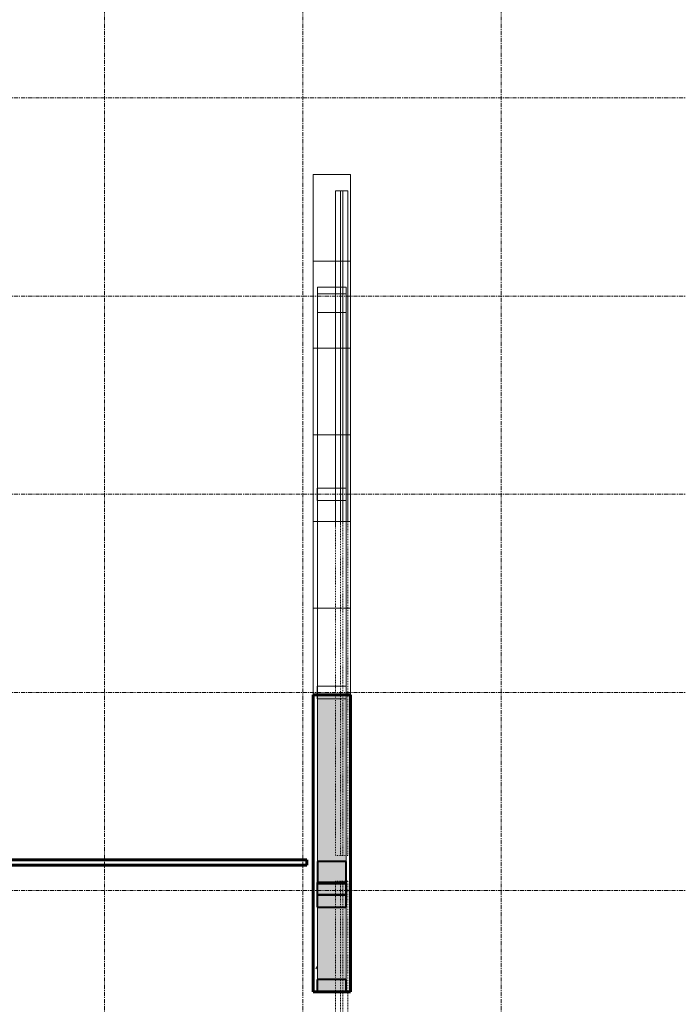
# Model space of a CAD drawing. Header units: inches. Extents: x -639 to 53, y -225 to 536.
# Tile 4 of 10: x -413 to -333, y -146 to -27. Entities that reach past the tile are written whole.
import ezdxf

# ---------------------------------------------------------------- set-up
doc = ezdxf.new("R2010")
doc.units = ezdxf.units.IN
doc.header["$MEASUREMENT"] = 0
doc.linetypes.add('Grid Line 1_2_', pattern=[0.875, 0.5, -0.125, 0.125, -0.125])
doc.linetypes.add('Overhead 1_16_', pattern=[0.101562, 0.0625, -0.039062])
for name, color, linetype, lineweight in [('A-FLOR-HRAL', 1, 'Continuous', 9), ('A-SECT-MBND', 5, 'Overhead 1_16_', 9), ('A-WALL-PATT', 2, 'Continuous', 60), ('I-WALL', 2, 'Continuous', 18), ('S-BEAM', 4, 'Continuous', 9), ('S-GRID', 1, 'Continuous', 9)]:
    doc.layers.add(name, color=color, linetype=linetype, lineweight=lineweight)

# ---------------------------------------------------------------- blocks, each defined once
blk = doc.blocks.new('Dimension Lumber - 2x4-2104831-1st Floor Adv_ Framing with Fire Blocking')
at = {"layer": 'S-BEAM'}
for p, q in [((-373.04, -83.42), (-376.54, -83.42)), ((-376.54, -83.42), (-376.54, -84.92)), ((-373.04, -84.92), (-373.04, -83.42)), ((-376.54, -84.92), (-373.04, -84.92))]:
    blk.add_line(p, q, dxfattribs=at)
blk = doc.blocks.new('Dimension Lumber - 2x4-2104830-1st Floor Adv_ Framing with Fire Blocking')
at = {"layer": 'S-BEAM'}
for p, q in [((-373.04, -107.42), (-376.54, -107.42)), ((-376.54, -107.42), (-376.54, -108.92)), ((-373.04, -108.92), (-373.04, -107.42)), ((-376.54, -108.92), (-373.04, -108.92))]:
    blk.add_line(p, q, dxfattribs=at)
blk = doc.blocks.new('Dimension Lumber - 2x4-2102617-1st Floor Adv_ Framing with Fire Blocking')
at = {"layer": 'S-BEAM', "lineweight": 40}
for p, q in [((-373.04, -142.92), (-376.54, -142.92)), ((-376.54, -142.92), (-376.54, -144.42)), ((-373.04, -144.42), (-373.04, -142.92)), ((-376.54, -144.42), (-373.04, -144.42))]:
    blk.add_line(p, q, dxfattribs=at)
blk = doc.blocks.new('Dimension Lumber - 2x4-2102621-1st Floor Adv_ Framing with Fire Blocking')
at = {"layer": 'S-BEAM', "lineweight": 40}
for p, q in [((-457.54, -131.45), (-461.04, -131.45)), ((-461.04, -131.45), (-461.04, -132.95)), ((-457.54, -132.95), (-457.54, -131.45)), ((-461.04, -132.95), (-457.54, -132.95))]:
    blk.add_line(p, q, dxfattribs=at)
blk = doc.blocks.new('Railing - Railing-1626509-1st Floor Adv_ Framing with Fire Blocking')
at = {"layer": 'A-SECT-MBND'}
for p, q in [((-373.72, -131), (-373.47, -131)), ((-373.72, -131), (-373.72, -167.92)), ((-373.47, -131), (-373.47, -167.92)), ((-373.47, -167.92), (-373.72, -167.92))]:
    blk.add_line(p, q, dxfattribs=at)
blk = doc.blocks.new('Railing - Railing-V12-1st Floor Adv_ Framing with Fire Blocking')
at = {"layer": 'A-SECT-MBND'}
for p, q in [((-373.72, -131), (-373.47, -131)), ((-373.72, -131), (-373.72, -167.92)), ((-373.47, -131), (-373.47, -167.92)), ((-373.47, -167.92), (-373.72, -167.92))]:
    blk.add_line(p, q, dxfattribs=at)
blk = doc.blocks.new('Railing - Railing-V13-1st Floor Adv_ Framing with Fire Blocking')
at = {"layer": 'A-SECT-MBND'}
for p, q in [((-373.72, -131), (-373.47, -131)), ((-373.72, -131), (-373.72, -167.92)), ((-373.47, -131), (-373.47, -167.92)), ((-373.47, -167.92), (-373.72, -167.92))]:
    blk.add_line(p, q, dxfattribs=at)
blk = doc.blocks.new('Railing - Railing-V14-1st Floor Adv_ Framing with Fire Blocking')
at = {"layer": 'A-SECT-MBND'}
for p, q in [((-373.72, -131), (-373.47, -131)), ((-373.72, -131), (-373.72, -167.92)), ((-373.47, -131), (-373.47, -167.92)), ((-373.47, -167.92), (-373.72, -167.92))]:
    blk.add_line(p, q, dxfattribs=at)
blk = doc.blocks.new('Railing - Railing-V15-1st Floor Adv_ Framing with Fire Blocking')
at = {"layer": 'A-SECT-MBND'}
for p, q in [((-373.72, -131), (-373.47, -131)), ((-373.72, -131), (-373.72, -167.92)), ((-373.47, -131), (-373.47, -167.92)), ((-373.47, -167.92), (-373.72, -167.92))]:
    blk.add_line(p, q, dxfattribs=at)
blk = doc.blocks.new('Railing - Railing-V16-1st Floor Adv_ Framing with Fire Blocking')
at = {"layer": 'A-SECT-MBND'}
for p, q in [((-373.72, -131), (-373.47, -131)), ((-373.72, -131), (-373.72, -167.92)), ((-373.47, -131), (-373.47, -167.92)), ((-373.47, -167.92), (-373.72, -167.92))]:
    blk.add_line(p, q, dxfattribs=at)
blk = doc.blocks.new('Railing - Railing-V17-1st Floor Adv_ Framing with Fire Blocking')
at = {"layer": 'A-SECT-MBND'}
for p, q in [((-373.72, -131), (-373.47, -131)), ((-373.72, -131), (-373.72, -167.92)), ((-373.47, -131), (-373.47, -167.92)), ((-373.47, -167.92), (-373.72, -167.92))]:
    blk.add_line(p, q, dxfattribs=at)
blk = doc.blocks.new('Railing - Railing-V18-1st Floor Adv_ Framing with Fire Blocking')
at = {"layer": 'A-SECT-MBND'}
for p, q in [((-373.72, -131), (-373.47, -131)), ((-373.72, -131), (-373.72, -167.92)), ((-373.47, -131), (-373.47, -167.92)), ((-373.47, -167.92), (-373.72, -167.92))]:
    blk.add_line(p, q, dxfattribs=at)
blk = doc.blocks.new('Railing - Railing-V19-1st Floor Adv_ Framing with Fire Blocking')
at = {"layer": 'A-SECT-MBND'}
for p, q in [((-373.72, -131), (-373.47, -131)), ((-373.72, -131), (-373.72, -167.92)), ((-373.47, -131), (-373.47, -167.92)), ((-373.47, -167.92), (-373.72, -167.92))]:
    blk.add_line(p, q, dxfattribs=at)
blk = doc.blocks.new('Railing - Railing-V20-1st Floor Adv_ Framing with Fire Blocking')
at = {"layer": 'A-SECT-MBND'}
for p, q in [((-373.72, -131), (-373.47, -131)), ((-373.72, -131), (-373.72, -167.92)), ((-373.47, -131), (-373.47, -167.92)), ((-373.47, -167.92), (-373.72, -167.92))]:
    blk.add_line(p, q, dxfattribs=at)
blk = doc.blocks.new('Railing - Railing-V21-1st Floor Adv_ Framing with Fire Blocking')
at = {"layer": 'A-SECT-MBND'}
for p, q in [((-373.72, -131), (-373.47, -131)), ((-373.72, -131), (-373.72, -167.92)), ((-373.47, -131), (-373.47, -167.92)), ((-373.47, -167.92), (-373.72, -167.92))]:
    blk.add_line(p, q, dxfattribs=at)
blk = doc.blocks.new('Railing - Railing-V22-1st Floor Adv_ Framing with Fire Blocking')
at = {"layer": 'A-SECT-MBND'}
for p, q in [((-374.34, -131), (-372.84, -131)), ((-374.34, -131), (-374.34, -167.92)), ((-372.84, -131), (-372.84, -167.92)), ((-372.84, -167.92), (-374.34, -167.92))]:
    blk.add_line(p, q, dxfattribs=at)
blk = doc.blocks.new('Railing - Railing-1627492-1st Floor Adv_ Framing with Fire Blocking')
at = {"layer": 'A-FLOR-HRAL'}
for p, q in [((-373.72, -47.42), (-373.47, -47.42)), ((-373.72, -47.42), (-373.72, -87.8)), ((-373.47, -47.42), (-373.47, -87.68))]:
    blk.add_line(p, q, dxfattribs=at)
at = {"layer": 'A-SECT-MBND'}
for p, q in [((-373.72, -87.8), (-373.72, -127.92)), ((-373.47, -87.68), (-373.47, -127.92)), ((-373.47, -127.92), (-373.72, -127.92))]:
    blk.add_line(p, q, dxfattribs=at)
blk = doc.blocks.new('Railing - Railing-V23-1st Floor Adv_ Framing with Fire Blocking')
at = {"layer": 'A-FLOR-HRAL'}
for p, q in [((-373.72, -47.42), (-373.47, -47.42)), ((-373.72, -47.42), (-373.72, -87.8)), ((-373.47, -47.42), (-373.47, -87.68))]:
    blk.add_line(p, q, dxfattribs=at)
at = {"layer": 'A-SECT-MBND'}
for p, q in [((-373.72, -87.8), (-373.72, -127.92)), ((-373.47, -87.68), (-373.47, -127.92)), ((-373.47, -127.92), (-373.72, -127.92))]:
    blk.add_line(p, q, dxfattribs=at)
blk = doc.blocks.new('Railing - Railing-V24-1st Floor Adv_ Framing with Fire Blocking')
at = {"layer": 'A-FLOR-HRAL'}
for p, q in [((-373.72, -47.42), (-373.47, -47.42)), ((-373.72, -47.42), (-373.72, -87.8)), ((-373.47, -47.42), (-373.47, -87.68))]:
    blk.add_line(p, q, dxfattribs=at)
at = {"layer": 'A-SECT-MBND'}
for p, q in [((-373.72, -87.8), (-373.72, -127.92)), ((-373.47, -87.68), (-373.47, -127.92)), ((-373.47, -127.92), (-373.72, -127.92))]:
    blk.add_line(p, q, dxfattribs=at)
blk = doc.blocks.new('Railing - Railing-V25-1st Floor Adv_ Framing with Fire Blocking')
at = {"layer": 'A-FLOR-HRAL'}
for p, q in [((-373.72, -47.42), (-373.47, -47.42)), ((-373.72, -47.42), (-373.72, -87.8)), ((-373.47, -47.42), (-373.47, -87.68))]:
    blk.add_line(p, q, dxfattribs=at)
at = {"layer": 'A-SECT-MBND'}
for p, q in [((-373.72, -87.8), (-373.72, -127.92)), ((-373.47, -87.68), (-373.47, -127.92)), ((-373.47, -127.92), (-373.72, -127.92))]:
    blk.add_line(p, q, dxfattribs=at)
blk = doc.blocks.new('Railing - Railing-V26-1st Floor Adv_ Framing with Fire Blocking')
at = {"layer": 'A-FLOR-HRAL'}
for p, q in [((-373.72, -47.42), (-373.47, -47.42)), ((-373.72, -47.42), (-373.72, -87.8)), ((-373.47, -47.42), (-373.47, -87.68))]:
    blk.add_line(p, q, dxfattribs=at)
at = {"layer": 'A-SECT-MBND'}
for p, q in [((-373.72, -87.8), (-373.72, -127.92)), ((-373.47, -87.68), (-373.47, -127.92)), ((-373.47, -127.92), (-373.72, -127.92))]:
    blk.add_line(p, q, dxfattribs=at)
blk = doc.blocks.new('Railing - Railing-V27-1st Floor Adv_ Framing with Fire Blocking')
at = {"layer": 'A-FLOR-HRAL'}
for p, q in [((-373.72, -47.42), (-373.47, -47.42)), ((-373.72, -47.42), (-373.72, -87.8)), ((-373.47, -47.42), (-373.47, -87.68))]:
    blk.add_line(p, q, dxfattribs=at)
at = {"layer": 'A-SECT-MBND'}
for p, q in [((-373.72, -87.8), (-373.72, -127.92)), ((-373.47, -87.68), (-373.47, -127.92)), ((-373.47, -127.92), (-373.72, -127.92))]:
    blk.add_line(p, q, dxfattribs=at)
blk = doc.blocks.new('Railing - Railing-V28-1st Floor Adv_ Framing with Fire Blocking')
at = {"layer": 'A-FLOR-HRAL'}
for p, q in [((-373.72, -47.42), (-373.47, -47.42)), ((-373.72, -47.42), (-373.72, -87.8)), ((-373.47, -47.42), (-373.47, -87.68))]:
    blk.add_line(p, q, dxfattribs=at)
at = {"layer": 'A-SECT-MBND'}
for p, q in [((-373.72, -87.8), (-373.72, -127.92)), ((-373.47, -87.68), (-373.47, -127.92)), ((-373.47, -127.92), (-373.72, -127.92))]:
    blk.add_line(p, q, dxfattribs=at)
blk = doc.blocks.new('Railing - Railing-V29-1st Floor Adv_ Framing with Fire Blocking')
at = {"layer": 'A-FLOR-HRAL'}
for p, q in [((-373.72, -47.42), (-373.47, -47.42)), ((-373.72, -47.42), (-373.72, -87.8)), ((-373.47, -47.42), (-373.47, -87.68))]:
    blk.add_line(p, q, dxfattribs=at)
at = {"layer": 'A-SECT-MBND'}
for p, q in [((-373.72, -87.8), (-373.72, -127.92)), ((-373.47, -87.68), (-373.47, -127.92)), ((-373.47, -127.92), (-373.72, -127.92))]:
    blk.add_line(p, q, dxfattribs=at)
blk = doc.blocks.new('Railing - Railing-V30-1st Floor Adv_ Framing with Fire Blocking')
at = {"layer": 'A-FLOR-HRAL'}
for p, q in [((-373.72, -47.42), (-373.47, -47.42)), ((-373.72, -47.42), (-373.72, -87.8)), ((-373.47, -47.42), (-373.47, -87.68))]:
    blk.add_line(p, q, dxfattribs=at)
at = {"layer": 'A-SECT-MBND'}
for p, q in [((-373.72, -87.8), (-373.72, -127.92)), ((-373.47, -87.68), (-373.47, -127.92)), ((-373.47, -127.92), (-373.72, -127.92))]:
    blk.add_line(p, q, dxfattribs=at)
blk = doc.blocks.new('Railing - Railing-V31-1st Floor Adv_ Framing with Fire Blocking')
at = {"layer": 'A-FLOR-HRAL'}
for p, q in [((-373.72, -47.42), (-373.47, -47.42)), ((-373.72, -47.42), (-373.72, -87.8)), ((-373.47, -47.42), (-373.47, -87.68))]:
    blk.add_line(p, q, dxfattribs=at)
at = {"layer": 'A-SECT-MBND'}
for p, q in [((-373.72, -87.8), (-373.72, -127.92)), ((-373.47, -87.68), (-373.47, -127.92)), ((-373.47, -127.92), (-373.72, -127.92))]:
    blk.add_line(p, q, dxfattribs=at)
blk = doc.blocks.new('Railing - Railing-V32-1st Floor Adv_ Framing with Fire Blocking')
at = {"layer": 'A-FLOR-HRAL'}
for p, q in [((-373.72, -47.42), (-373.47, -47.42)), ((-373.72, -47.42), (-373.72, -87.8)), ((-373.47, -47.42), (-373.47, -87.68))]:
    blk.add_line(p, q, dxfattribs=at)
at = {"layer": 'A-SECT-MBND'}
for p, q in [((-373.72, -87.8), (-373.72, -127.92)), ((-373.47, -87.68), (-373.47, -127.92)), ((-373.47, -127.92), (-373.72, -127.92))]:
    blk.add_line(p, q, dxfattribs=at)
blk = doc.blocks.new('Railing - Railing-V33-1st Floor Adv_ Framing with Fire Blocking')
at = {"layer": 'A-FLOR-HRAL'}
for p, q in [((-374.34, -47.42), (-372.84, -47.42)), ((-374.34, -47.42), (-374.34, -88.09)), ((-372.84, -47.42), (-372.84, -87.39))]:
    blk.add_line(p, q, dxfattribs=at)
at = {"layer": 'A-SECT-MBND'}
for p, q in [((-374.34, -88.09), (-374.34, -127.92)), ((-372.84, -87.39), (-372.84, -127.92)), ((-372.84, -127.92), (-374.34, -127.92))]:
    blk.add_line(p, q, dxfattribs=at)

msp = doc.modelspace()

# ---------------------------------------------------------------- hatches: boundary and pattern name
at = {"layer": 'A-WALL-PATT', "lineweight": 9}
h = msp.add_hatch(dxfattribs=at)
h.set_pattern_fill('FP_1', color=256, style=0, pattern_type=2)
h.set_pattern_definition([(0, (0, 0), (15.36, 3.84), [0.634, -10.886, 0.634, -10.886, -61.44]), (0, (0, 0), (15.36, 3.84), [-23.04, 0.634, -22.406, 0.634, -10.886, -26.88]), (0, (0, 0), (15.36, 3.84), [-57.6, 0.634, -7.046, 0.634, -18.566]), (120, (5.76, 1.92), (-11.005538, 11.38215), [0.634, -10.886, 0.634, -10.886, -61.44]), (120, (5.76, 1.92), (-11.005538, 11.38215), [-23.04, 0.634, -22.406, 0.634, -10.886, -26.88]), (120, (5.76, 1.92), (-11.005538, 11.38215), [-57.6, 0.634, -7.046, 0.634, -18.566]), (240, (7.68, 9.6), (-4.354462, -15.22215), [0.634, -10.886, 0.634, -10.886, -61.44]), (240, (7.68, 9.6), (-4.354462, -15.22215), [-23.04, 0.634, -22.406, 0.634, -10.886, -26.88]), (240, (7.68, 9.6), (-4.354462, -15.22215), [-57.6, 0.634, -7.046, 0.634, -18.566])])
h.paths.add_polyline_path([(-376.5353, -144.4179), (-376.5353, -108.4497), (-377.0353, -108.4497), (-377.0353, -144.4179)], flags=0)
at = {"layer": 'A-WALL-PATT'}
msp.add_hatch(color=256, dxfattribs=at).paths.add_polyline_path([(-376.5353, -144.4179), (-373.0353, -144.4179), (-373.0353, -108.4497), (-376.5353, -108.4497)], flags=0)

# ---------------------------------------------------------------- linework, layer by layer
at = {"layer": 'I-WALL'}
for p, q in [((-377.0353, -108.4497), (-377.0353, -45.4497)), ((-377.0353, -45.4497), (-372.5353, -45.4497)), ((-372.5353, -45.4497), (-372.5353, -97.9497)), ((-372.5353, -55.9497), (-377.0353, -55.9497)), ((-372.5353, -66.4497), (-377.0353, -66.4497)), ((-372.5353, -76.9497), (-377.0353, -76.9497)), ((-372.5353, -87.4497), (-377.0353, -87.4497)), ((-372.5353, -97.9497), (-377.0353, -97.9497)), ((-372.5353, -97.9497), (-372.5353, -108.4497)), ((-376.5353, -108.4497), (-376.5353, -144.4179)), ((-373.0353, -144.4179), (-373.0353, -108.4497))]:
    msp.add_line(p, q, dxfattribs=at)
at = {"layer": 'I-WALL', "lineweight": 60}
for p, q in [((-377.0353, -108.4497), (-377.0353, -144.4179)), ((-372.5353, -108.4497), (-377.0353, -108.4497)), ((-372.5353, -144.4179), (-372.5353, -108.4497)), ((-377.8171, -128.4497), (-414.5353, -128.4497)), ((-377.8171, -129.0747), (-377.8171, -128.4497)), ((-414.5353, -129.0747), (-377.8171, -129.0747)), ((-377.0353, -144.4179), (-372.5353, -144.4179))]:
    msp.add_line(p, q, dxfattribs=at)
at = {"layer": 'S-BEAM'}
for p, q in [((-376.5353, -59.07), (-373.0353, -59.07)), ((-376.5353, -128.6244), (-376.5353, -59.07)), ((-373.0353, -128.6244), (-373.0353, -59.07)), ((-373.0353, -59.9068), (-376.5353, -59.9068)), ((-376.5353, -62.1382), (-373.0353, -62.1382)), ((-376.5353, -142.9179), (-376.5353, -62.1382)), ((-373.0353, -142.9179), (-373.0353, -62.1382)), ((-373.0353, -142.9179), (-376.5353, -142.9179))]:
    msp.add_line(p, q, dxfattribs=at)
at = {"layer": 'S-BEAM', "lineweight": 40}
for p, q in [((-376.5353, -128.6244), (-376.5353, -131.3132)), ((-373.0353, -128.6244), (-376.5353, -128.6244)), ((-373.0353, -131.3132), (-373.0353, -128.6244)), ((-376.5353, -131.3132), (-373.0353, -131.3132))]:
    msp.add_line(p, q, dxfattribs=at)
at = {"layer": 'S-GRID', "linetype": 'Grid Line 1_2_'}
for p, q in [((-402.2861, 171.4586), (-402.2861, -224.8316)), ((-378.2861, 171.4586), (-378.2861, -224.8316)), ((-354.2861, 171.4586), (-354.2861, -224.8316)), ((52.715, -36.1679), (-638.9476, -36.1679)), ((52.715, -60.1679), (-638.9476, -60.1679)), ((52.715, -84.1679), (-638.9476, -84.1679)), ((52.715, -108.1679), (-638.9476, -108.1679)), ((52.715, -132.1679), (-638.9476, -132.1679))]:
    msp.add_line(p, q, dxfattribs=at)

# ---------------------------------------------------------------- block references
at = {"layer": 'A-FLOR-HRAL'}
for name in ['Railing - Railing-V33-1st Floor Adv_ Framing with Fire Blocking', 'Railing - Railing-1627492-1st Floor Adv_ Framing with Fire Blocking', 'Railing - Railing-V23-1st Floor Adv_ Framing with Fire Blocking', 'Railing - Railing-V24-1st Floor Adv_ Framing with Fire Blocking', 'Railing - Railing-V25-1st Floor Adv_ Framing with Fire Blocking', 'Railing - Railing-V26-1st Floor Adv_ Framing with Fire Blocking', 'Railing - Railing-V27-1st Floor Adv_ Framing with Fire Blocking', 'Railing - Railing-V28-1st Floor Adv_ Framing with Fire Blocking', 'Railing - Railing-V29-1st Floor Adv_ Framing with Fire Blocking', 'Railing - Railing-V30-1st Floor Adv_ Framing with Fire Blocking', 'Railing - Railing-V31-1st Floor Adv_ Framing with Fire Blocking', 'Railing - Railing-V32-1st Floor Adv_ Framing with Fire Blocking']:
    msp.add_blockref(name, (0, 0), dxfattribs=at)
at = {"layer": 'A-FLOR-HRAL', "linetype": 'Overhead 1_16_'}
msp.add_blockref('Railing - Railing-1626509-1st Floor Adv_ Framing with Fire Blocking', (0, 0), dxfattribs=at)
at = {"layer": 'A-SECT-MBND'}
for name in ['Railing - Railing-V22-1st Floor Adv_ Framing with Fire Blocking', 'Railing - Railing-V12-1st Floor Adv_ Framing with Fire Blocking', 'Railing - Railing-V13-1st Floor Adv_ Framing with Fire Blocking', 'Railing - Railing-V14-1st Floor Adv_ Framing with Fire Blocking', 'Railing - Railing-V15-1st Floor Adv_ Framing with Fire Blocking', 'Railing - Railing-V16-1st Floor Adv_ Framing with Fire Blocking', 'Railing - Railing-V17-1st Floor Adv_ Framing with Fire Blocking', 'Railing - Railing-V18-1st Floor Adv_ Framing with Fire Blocking', 'Railing - Railing-V19-1st Floor Adv_ Framing with Fire Blocking', 'Railing - Railing-V20-1st Floor Adv_ Framing with Fire Blocking', 'Railing - Railing-V21-1st Floor Adv_ Framing with Fire Blocking']:
    msp.add_blockref(name, (0, 0), dxfattribs=at)
at = {"layer": 'S-BEAM'}
for name, p in [('Dimension Lumber - 2x4-2104831-1st Floor Adv_ Framing with Fire Blocking', (0, 0)), ('Dimension Lumber - 2x4-2104830-1st Floor Adv_ Framing with Fire Blocking', (0, 0)), ('Dimension Lumber - 2x4-2102621-1st Floor Adv_ Framing with Fire Blocking', (84.5008, 0.2818)), ('Dimension Lumber - 2x4-2102621-1st Floor Adv_ Framing with Fire Blocking', (84.5008, -1.2182)), ('Dimension Lumber - 2x4-2102617-1st Floor Adv_ Framing with Fire Blocking', (0, 0))]:
    msp.add_blockref(name, p, dxfattribs=at)

doc.saveas('drawing.dxf')
